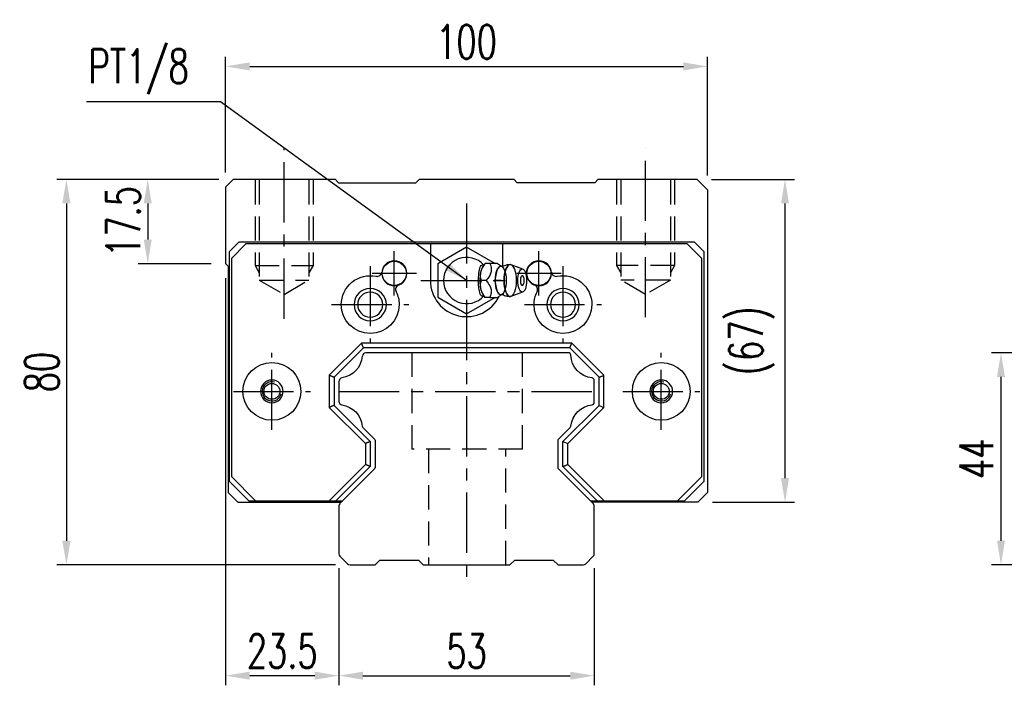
# Model space of a CAD drawing. Header units: millimetres. Extents: x 716 to 1243, y 158 to 642.
# Tile 1 of 3: x 716 to 921, y 163 to 301. Entities that reach past the tile are written whole.
import ezdxf

# ---------------------------------------------------------------- set-up
doc = ezdxf.new("R2010")
doc.units = ezdxf.units.MM
doc.header["$LTSCALE"] = 10
doc.linetypes.add('CENTER', pattern=[2, 1.25, -0.25, 0.25, -0.25])
doc.linetypes.add('DASHED', pattern=[0.75, 0.5, -0.25])
for name, color, linetype in [('2', 7, 'Continuous'), ('4', 7, 'Continuous'), ('CL', 1, 'CENTER'), ('DIM', 4, 'Continuous'), ('HID', 2, 'DASHED'), ('OUT', 3, 'Continuous')]:
    doc.layers.add(name, color=color, linetype=linetype)
doc.styles.add('DIM-7', font='SIMPLEX.shx', dxfattribs={"width": 0.7, "bigfont": 'chineset.shx'})
doc.dimstyles.new('CNS', dxfattribs={"dimtxt": 3.5, "dimasz": 2.5, "dimexe": 1, "dimexo": 1.5, "dimgap": 0.09, "dimtad": 0, "dimdsep": 46, "dimtxsty": 'DIM-7', "dimcen": 0.09, "dimclrd": 1, "dimclre": 1, "dimclrt": 4, "dimadec": 0, "dimazin": 0, "dimtfac": 1, "dimtix": 1, "dimtmove": 2, "dimatfit": 3, "dimfxl": 1, "dimtvp": 0.971429, "dimtolj": 1, "dimarcsym": 0})

# ---------------------------------------------------------------- blocks, each defined once
blk = doc.blocks.new('*D64')
at = {"layer": 'DEFPOINTS', "color": 0}
for p in [(782.7, 190.45), (835.7, 190.45), (835.7, 165.14)]:
    blk.add_point(p, dxfattribs=at)
at = {"layer": 'DIM', "color": 7, "lineweight": -2}
for p, q in [((782.7, 187.45), (782.7, 163.14)), ((835.7, 187.45), (835.7, 163.14)), ((787.7, 165.14), (830.7, 165.14))]:
    blk.add_line(p, q, dxfattribs=at)
at = {"layer": 'DIM', "color": 7}
for points in [[(787.7, 165.97), (787.7, 164.31), (782.7, 165.14)], [(830.7, 165.97), (830.7, 164.31), (835.7, 165.14)]]:
    blk.add_solid(points, dxfattribs=at)
at = {"layer": 'DIM', "color": 7, "insert": (809.2, 170.24), "char_height": 7, "attachment_point": 5, "style": 'DIM-7'}
blk.add_mtext('\\A1;53', dxfattribs=at)
blk = doc.blocks.new('*D65')
at = {"layer": 'DEFPOINTS', "color": 0}
for p in [(759.2, 250.64), (782.7, 190.45), (759.2, 165.14)]:
    blk.add_point(p, dxfattribs=at)
at = {"layer": 'DIM', "color": 7, "lineweight": -2}
for p, q in [((759.2, 247.64), (759.2, 163.14)), ((782.7, 187.45), (782.7, 163.14)), ((777.7, 165.14), (764.2, 165.14))]:
    blk.add_line(p, q, dxfattribs=at)
at = {"layer": 'DIM', "color": 7}
for points in [[(764.2, 165.97), (764.2, 164.31), (759.2, 165.14)], [(777.7, 165.97), (777.7, 164.31), (782.7, 165.14)]]:
    blk.add_solid(points, dxfattribs=at)
at = {"layer": 'DIM', "color": 7, "insert": (770.95, 170.24), "char_height": 7, "attachment_point": 5, "style": 'DIM-7'}
blk.add_mtext('\\A1;23.5', dxfattribs=at)
blk = doc.blocks.new('*D56')
at = {"layer": 'DEFPOINTS', "color": 0}
for p in [(760.81, 268.14), (743.04, 250.64), (759.2, 250.64)]:
    blk.add_point(p, dxfattribs=at)
at = {"layer": 'DIM', "color": 7, "lineweight": -2}
for p, q in [((757.81, 268.14), (741.04, 268.14)), ((743.04, 263.14), (743.04, 255.64)), ((756.2, 250.64), (741.04, 250.64))]:
    blk.add_line(p, q, dxfattribs=at)
at = {"layer": 'DIM', "color": 7}
for points in [[(742.21, 263.14), (743.87, 263.14), (743.04, 268.14)], [(742.21, 255.64), (743.87, 255.64), (743.04, 250.64)]]:
    blk.add_solid(points, dxfattribs=at)
at = {"layer": 'DIM', "color": 7, "insert": (737.94, 259.39), "char_height": 7, "attachment_point": 5, "rotation": 90, "style": 'DIM-7'}
blk.add_mtext('\\A1;17.5', dxfattribs=at)
blk = doc.blocks.new('*D66')
at = {"layer": 'DEFPOINTS', "color": 0}
for p in [(760.81, 268.14), (726.16, 188.14), (785.01, 188.14)]:
    blk.add_point(p, dxfattribs=at)
at = {"layer": 'DIM', "color": 7, "lineweight": -2}
for p, q in [((757.81, 268.14), (724.16, 268.14)), ((726.16, 263.14), (726.16, 193.14)), ((782.01, 188.14), (724.16, 188.14))]:
    blk.add_line(p, q, dxfattribs=at)
at = {"layer": 'DIM', "color": 7}
for points in [[(725.32, 263.14), (726.99, 263.14), (726.16, 268.14)], [(725.32, 193.14), (726.99, 193.14), (726.16, 188.14)]]:
    blk.add_solid(points, dxfattribs=at)
at = {"layer": 'DIM', "color": 7, "insert": (721.06, 228.14), "char_height": 7, "attachment_point": 5, "rotation": 90, "style": 'DIM-7'}
blk.add_mtext('\\A1;80', dxfattribs=at)
blk = doc.blocks.new('*D67')
at = {"layer": 'DEFPOINTS', "color": 0}
for p in [(857, 268.14), (875.28, 268.14), (857.2, 201.14)]:
    blk.add_point(p, dxfattribs=at)
at = {"layer": 'DIM', "color": 7, "lineweight": -2}
for p, q in [((860, 268.14), (877.28, 268.14)), ((875.28, 206.14), (875.28, 263.14)), ((860.2, 201.14), (877.28, 201.14))]:
    blk.add_line(p, q, dxfattribs=at)
at = {"layer": 'DIM', "color": 7}
for points in [[(874.45, 263.14), (876.12, 263.14), (875.28, 268.14)], [(874.45, 206.14), (876.12, 206.14), (875.28, 201.14)]]:
    blk.add_solid(points, dxfattribs=at)
at = {"layer": 'DIM', "color": 7, "insert": (868.35, 234.64), "char_height": 7, "attachment_point": 5, "rotation": 90, "style": 'DIM-7'}
blk.add_mtext('\\A1;(67)', dxfattribs=at)
blk = doc.blocks.new('*D57')
at = {"layer": 'DEFPOINTS', "color": 0}
for p in [(940.86, 232.14), (920.1, 188.14), (940.86, 188.14)]:
    blk.add_point(p, dxfattribs=at)
at = {"layer": 'DIM', "color": 7, "lineweight": -2}
for p, q in [((937.86, 232.14), (918.1, 232.14)), ((920.1, 227.14), (920.1, 193.14)), ((937.86, 188.14), (918.1, 188.14))]:
    blk.add_line(p, q, dxfattribs=at)
at = {"layer": 'DIM', "color": 7}
for points in [[(919.27, 227.14), (920.93, 227.14), (920.1, 232.14)], [(919.27, 193.14), (920.93, 193.14), (920.1, 188.14)]]:
    blk.add_solid(points, dxfattribs=at)
at = {"layer": 'DIM', "color": 7, "insert": (915, 210.14), "char_height": 7, "attachment_point": 5, "rotation": 90, "style": 'DIM-7'}
blk.add_mtext('\\A1;44', dxfattribs=at)
blk = doc.blocks.new('*D76')
at = {"layer": 'DEFPOINTS', "color": 0}
for p in [(859.2, 291.58), (759.2, 266.54), (859.2, 265.94)]:
    blk.add_point(p, dxfattribs=at)
at = {"layer": 'DIM', "color": 7, "lineweight": -2}
for p, q in [((759.2, 269.54), (759.2, 293.58)), ((859.2, 268.94), (859.2, 293.58)), ((764.2, 291.58), (854.2, 291.58))]:
    blk.add_line(p, q, dxfattribs=at)
at = {"layer": 'DIM', "color": 7}
for points in [[(764.2, 292.41), (764.2, 290.74), (759.2, 291.58)], [(854.2, 292.41), (854.2, 290.74), (859.2, 291.58)]]:
    blk.add_solid(points, dxfattribs=at)
at = {"layer": 'DIM', "color": 7, "insert": (809.2, 296.68), "char_height": 7, "attachment_point": 5, "style": 'DIM-7'}
blk.add_mtext('\\A1;100', dxfattribs=at)

msp = doc.modelspace()

# ---------------------------------------------------------------- linework, layer by layer
at = {"layer": '2', "color": 7, "linetype": 'Continuous'}
for p, q in [((809.202, 254.071), (803.202, 250.607)), ((815.202, 250.607), (809.202, 254.071)), ((803.202, 250.607), (803.202, 243.678)), ((813.03, 250.644), (812.722, 250.278)), ((815.643, 250.642), (814.047, 250.642)), ((820.879, 249.519), (818.432, 250.411)), ((803.202, 243.678), (809.202, 240.214)), ((809.202, 240.214), (815.202, 243.678)), ((812.722, 244.007), (813.03, 243.641)), ((818.432, 243.874), (820.879, 244.765))]:
    msp.add_line(p, q, dxfattribs=at)
at = {"layer": '2', "color": 0, "linetype": 'Continuous'}
for p, q in [((830.324, 232.142), (788.317, 232.142)), ((782.702, 226.213), (782.702, 222.071)), ((835.702, 221.85), (835.702, 226.434)), ((787.702, 216.643), (790.056, 214.29)), ((828.349, 214.287), (830.703, 216.641)), ((790.202, 213.936), (790.202, 208.348)), ((828.202, 208.35), (828.202, 213.934)), ((790.056, 207.994), (782.995, 200.933)), ((835.409, 200.936), (828.349, 207.997)), ((782.702, 200.226), (782.702, 190.454)), ((835.702, 190.451), (835.702, 200.229)), ((782.922, 189.924), (784.484, 188.362)), ((785.014, 188.142), (790.204, 188.142)), ((790.204, 188.142), (791.203, 189.141)), ((791.203, 189.142), (799.203, 189.142)), ((799.203, 189.143), (800.203, 188.142)), ((800.203, 188.142), (818.203, 188.142)), ((818.203, 188.142), (819.203, 189.142)), ((819.203, 189.142), (827.203, 189.142)), ((827.203, 189.143), (828.203, 188.143)), ((828.203, 188.142), (833.393, 188.142)), ((833.924, 188.362), (835.483, 189.921))]:
    msp.add_line(p, q, dxfattribs=at)
at = {"layer": '2', "color": 0, "linetype": 'DASHED'}
for p, q in [((797.82, 232.142), (797.82, 212.142)), ((820.82, 212.142), (820.82, 232.142)), ((820.82, 212.142), (797.82, 212.142)), ((801.32, 212.142), (801.32, 188.142)), ((817.32, 188.142), (817.32, 212.142))]:
    msp.add_line(p, q, dxfattribs=at)
at = {"layer": '2', "color": 7, "linetype": 'Continuous'}
for centre, radius, start, end in [((809.202, 247.142), 4.8, 41.84413, 318.15588), ((819.351, 247.142), 1.817, 0, 25.36197), ((819.351, 247.142), 1.817, 334.63803, 0)]:
    msp.add_arc(centre, radius, start, end, dxfattribs=at)
at = {"layer": '2', "color": 0, "linetype": 'Continuous', "extrusion": (0, 0, -1)}
for centre, radius, start, end in [((-782.635, 231.854), 4.95, 184.64882, 261.76029), ((-835.77, 231.854), 4.95, 275.97572, 357.77095), ((-782.635, 216.429), 4.95, 98.23971, 174.02214), ((-835.77, 216.429), 4.95, 5.95157, 84.02428), ((-789.702, 213.936), 0.5, 135, 180), ((-828.702, 213.934), 0.5, 0, 45.00002), ((-789.702, 208.348), 0.5, 180, 224.99999), ((-828.702, 208.35), 0.5, 315, 0)]:
    msp.add_arc(centre, radius, start, end, dxfattribs=at)
at = {"layer": '2', "color": 0, "linetype": 'Continuous'}
for centre, radius, start, end in [((788.317, 231.392), 0.75, 90, 175.35118), ((830.324, 231.642), 0.5, 2.22905, 90), ((783.452, 226.213), 0.75, 98.23971, 180), ((835.202, 226.434), 0.5, 0, 84.02428), ((783.452, 222.071), 0.75, 180, 261.76029), ((835.202, 221.85), 0.5, 275.97572, 0), ((788.056, 216.997), 0.5, 185.97786, 225), ((830.349, 216.995), 0.5, 314.99998, 354.04843), ((783.702, 200.226), 1, 135.00001, 180), ((834.702, 200.229), 1, 0, 45), ((783.452, 190.454), 0.75, 180, 225.00008), ((834.952, 190.451), 0.75, 314.99994, 0), ((785.014, 188.892), 0.75, 225.00008, 270), ((833.393, 188.892), 0.75, 270, 314.99994)]:
    msp.add_arc(centre, radius, start, end, dxfattribs=at)
at = {"layer": '2', "color": 7, "linetype": 'Continuous'}
for centre, major_axis, start_param, end_param in [((813.268, 247.142), (0, 3.445), 0.4270949, 2.7144982), ((816.29, 247.142), (0, 2.962), 0, 3.1415928), ((816.29, 247.142), (0, 2.962), 6.0887993, 6.2831853), ((818.257, 247.142), (0, 3.3), 0, 3.1415926), ((818.257, 247.142), (0, 3.3), 6.1447586, 6.2831853), ((820.752, 247.142), (0, 1), 0, 3.1415928), ((820.752, 247.142), (0, 1), 5.6040129, 6.2831853), ((820.752, 247.142), (0, 1), 3.1415926, 3.8208643), ((816.29, 247.142), (0, 2.962), 3.1415926, 3.3370582), ((818.257, 247.142), (0, 3.3), 3.1415927, 3.2801171)]:
    msp.add_ellipse(centre, major_axis=major_axis, ratio=0.382683, start_param=start_param, end_param=end_param, dxfattribs=at)
for centre, major_axis in [((816.29, 247.142), (0, 2.962)), ((818.257, 247.142), (0, 3.3)), ((820.752, 247.142), (0, 2.4))]:
    msp.add_ellipse(centre, major_axis=major_axis, ratio=0.382683, dxfattribs=at)
for points, knots in [([(812.769, 243.954), (812.725, 243.92), (812.679, 243.896), (812.542, 243.856), (812.448, 243.87), (812.274, 243.981), (812.191, 244.076), (812.047, 244.326), (811.983, 244.482), (811.874, 244.843), (811.83, 245.052), (811.737, 245.648), (811.709, 246.059), (811.676, 247.059), (811.679, 247.664), (811.736, 248.559), (811.768, 248.867), (811.861, 249.385), (811.917, 249.608), (812.056, 249.983), (812.14, 250.14), (812.312, 250.338), (812.399, 250.394), (812.572, 250.426), (812.659, 250.405), (812.751, 250.344), (812.76, 250.338), (812.769, 250.331)], [0, 0, 0, 0, 0.0360275, 0.0360275, 0.1070265, 0.1070265, 0.1753847, 0.1753847, 0.2415106, 0.2415106, 0.3113086, 0.3113086, 0.4329125, 0.4329125, 0.6100429, 0.6100429, 0.7029399, 0.7029399, 0.7803107, 0.7803107, 0.858407, 0.858407, 0.9263707, 0.9263707, 0.9927712, 0.9927712, 1, 1, 1, 1]), ([(812.273, 247.143), (812.102, 247.69), (812.024, 248.275), (812.291, 249.497), (812.631, 250.092), (813.046, 250.642)], [0, 0, 0, 0, 0.5, 0.5, 1, 1, 1, 1]), ([(814.047, 250.642), (814.166, 250.296), (814.277, 249.942), (814.335, 249.313), (814.317, 249.045), (814.171, 248.517), (814.044, 248.255), (813.71, 247.708), (813.494, 247.423), (813.274, 247.143)], [0, 0, 0, 0, 0.316279, 0.316279, 0.5305075, 0.5305075, 0.7443494, 0.7443494, 1, 1, 1, 1]), ([(816.534, 250.046), (816.359, 250.132), (816.03, 250.318), (815.728, 250.554), (815.628, 250.657), (815.627, 250.658)], [0, 0, 0, 0, 0.4665667, 0.9926759, 1, 1, 1, 1]), ([(816.678, 250.041), (816.679, 250.041), (816.678, 250.04), (816.543, 250.031), (816.529, 250.04), (816.525, 250.044)], [0, 0, 0, 0, 0.2139158, 0.7161953, 1, 1, 1, 1]), ([(818.258, 250.421), (818.093, 250.431), (817.694, 250.42), (817.152, 250.275), (816.808, 250.102), (816.68, 250.024)], [0, 0, 0, 0, 0.2958099, 0.7301371, 1, 1, 1, 1]), ([(813.046, 243.643), (812.633, 244.19), (812.297, 244.775), (812.024, 245.997), (812.101, 246.592), (812.273, 247.142)], [0, 0, 0, 0, 0.5, 0.5, 1, 1, 1, 1]), ([(813.274, 247.142), (813.545, 246.796), (813.813, 246.442), (814.149, 245.813), (814.25, 245.545), (814.337, 245.017), (814.326, 244.755), (814.234, 244.208), (814.143, 243.923), (814.047, 243.643)], [0, 0, 0, 0, 0.316279, 0.316279, 0.5305075, 0.5305075, 0.7443494, 0.7443494, 1, 1, 1, 1]), ([(814.047, 243.642), (814.602, 243.642), (815.163, 243.642), (815.62, 243.642), (815.658, 243.642), (815.644, 243.642)], [0, 0, 0, 0, 0.6004936, 0.6004936, 1, 1, 1, 1]), ([(815.646, 243.639), (815.664, 243.657), (815.803, 243.795), (816.106, 244.024), (816.422, 244.182), (816.534, 244.232)], [0, 0, 0, 0, 0.0950335, 0.7034174, 1, 1, 1, 1]), ([(816.52, 244.238), (816.536, 244.247), (816.567, 244.267), (816.703, 244.228), (816.69, 244.239), (816.688, 244.241)], [0, 0, 0, 0, 0.3884838, 0.9316371, 1, 1, 1, 1]), ([(816.685, 244.26), (816.816, 244.18), (817.161, 244.006), (817.701, 243.866), (818.096, 243.852), (818.258, 243.86)], [0, 0, 0, 0, 0.2760067, 0.7089354, 1, 1, 1, 1])]:
    msp.add_open_spline(points, degree=3, knots=knots, dxfattribs=at)
for points, degree in [([(813.046, 250.642), (813.035, 250.642), (813.029, 250.642), (813.029, 250.642)], 3), ([(814.047, 250.642), (813.046, 250.642)], 1), ([(813.274, 247.142), (812.273, 247.142)], 1), ([(814.047, 243.642), (813.046, 243.642)], 1)]:
    msp.add_open_spline(points, degree=degree, dxfattribs=at)
at = {"layer": '4', "color": 7, "linetype": 'DASHED'}
msp.add_open_spline([(816.367, 247.142), (815.366, 247.143)], degree=1, dxfattribs=at)
at = {"layer": 'CL', "color": 0}
for p, q in [((771.336, 239.211), (771.336, 274.555)), ((846.336, 239.511), (846.336, 274.555)), ((782.702, 224.142), (835.702, 224.142))]:
    msp.add_line(p, q, dxfattribs=at)
at = {"layer": 'CL', "color": 7}
for p, q in [((809.202, 263.142), (809.202, 183.142)), ((794.202, 244.042), (794.202, 253.242)), ((824.202, 244.042), (824.202, 253.242)), ((789.202, 250.142), (789.202, 234.142)), ((829.202, 250.142), (829.202, 234.142)), ((789.602, 248.642), (798.802, 248.642)), ((819.602, 248.642), (828.802, 248.642)), ((799.702, 247.142), (818.702, 247.142)), ((781.202, 242.142), (797.202, 242.142)), ((821.202, 242.142), (837.202, 242.142)), ((768.802, 216.142), (768.802, 232.142)), ((849.602, 216.142), (849.602, 232.142)), ((760.802, 224.142), (776.802, 224.142)), ((841.602, 224.142), (857.602, 224.142))]:
    msp.add_line(p, q, dxfattribs=at)
at = {"layer": 'HID', "color": 0}
for p, q in [((765.336, 267.943), (765.336, 250.243)), ((766.186, 267.943), (766.186, 247.243)), ((776.486, 267.943), (776.486, 247.243)), ((777.336, 267.943), (777.336, 250.243)), ((840.336, 267.943), (840.336, 250.243)), ((841.186, 267.943), (841.186, 247.243)), ((851.486, 267.943), (851.486, 247.243)), ((852.336, 267.943), (852.336, 250.243)), ((765.336, 250.243), (777.336, 250.243)), ((765.336, 250.243), (766.186, 248.771)), ((777.337, 250.242), (776.487, 248.77)), ((840.334, 250.242), (841.184, 248.77)), ((852.336, 250.243), (840.336, 250.243)), ((852.335, 250.243), (851.485, 248.771)), ((766.186, 247.243), (776.486, 247.243)), ((766.186, 247.243), (771.336, 244.27)), ((771.336, 244.27), (776.486, 247.243)), ((851.486, 247.243), (841.186, 247.243)), ((846.336, 244.27), (841.186, 247.243)), ((851.486, 247.243), (846.336, 244.27))]:
    msp.add_line(p, q, dxfattribs=at)
at = {"layer": 'HID', "color": 7}
for p, q in [((780.702, 227.471), (780.702, 227.472)), ((837.702, 227.47), (837.702, 227.47)), ((788.202, 213.312), (788.202, 213.313))]:
    msp.add_line(p, q, dxfattribs=at)
at = {"layer": 'OUT', "color": 0, "linetype": 'Continuous'}
for p, q in [((760.805, 268.142), (759.202, 266.54)), ((760.805, 268.142), (781.904, 268.142)), ((782.604, 267.442), (781.904, 268.142)), ((798.704, 267.442), (799.404, 268.142)), ((799.404, 268.142), (819.003, 268.142)), ((819.703, 267.442), (819.003, 268.142)), ((835.8, 267.442), (836.5, 268.142)), ((836.5, 268.142), (857.002, 268.142)), ((857.002, 268.142), (859.202, 265.942)), ((759.202, 266.54), (759.202, 250.642)), ((782.604, 267.442), (798.704, 267.442)), ((835.8, 267.442), (819.7, 267.442)), ((859.202, 265.942), (859.202, 203.142)), ((759.202, 250.642), (759.702, 250.142)), ((759.702, 250.142), (759.702, 203.142)), ((761.702, 201.142), (759.702, 203.142)), ((857.202, 201.142), (859.202, 203.142)), ((761.702, 201.142), (783.204, 201.142)), ((857.202, 201.142), (835.203, 201.142))]:
    msp.add_line(p, q, dxfattribs=at)
at = {"layer": 'OUT', "color": 7}
for p, q in [((760.002, 253.143), (762.002, 255.142)), ((763.402, 254.742), (760.402, 251.742)), ((762.002, 255.142), (856.403, 255.142)), ((855.002, 254.742), (763.402, 254.742)), ((801.702, 254.742), (801.702, 247.142)), ((816.702, 250.038), (816.702, 254.742)), ((858.002, 251.742), (855.002, 254.742)), ((856.403, 255.142), (858.402, 253.143)), ((760.002, 205.442), (760.002, 253.143)), ((760.402, 251.742), (760.402, 206.442)), ((858.002, 206.442), (858.002, 251.742)), ((858.402, 253.143), (858.402, 205.442)), ((787.373, 234.142), (780.702, 227.471)), ((787.788, 233.142), (781.702, 227.057)), ((831.03, 234.142), (787.373, 234.142)), ((787.788, 233.142), (787.373, 234.142)), ((830.615, 233.142), (787.788, 233.142)), ((836.702, 227.055), (830.615, 233.142)), ((837.702, 227.47), (831.03, 234.142)), ((780.702, 227.471), (780.702, 220.812)), ((781.702, 227.057), (781.702, 221.227)), ((836.702, 221.228), (836.702, 227.055)), ((837.702, 220.814), (837.702, 227.47)), ((780.702, 220.812), (788.202, 213.312)), ((781.702, 221.227), (789.202, 213.727)), ((829.202, 213.728), (836.702, 221.228)), ((830.202, 213.314), (837.702, 220.814)), ((836.702, 221.228), (837.702, 220.814)), ((788.202, 213.312), (788.202, 208.97)), ((789.202, 213.727), (789.202, 208.555)), ((829.202, 208.555), (829.202, 213.728)), ((829.202, 213.728), (830.202, 213.314)), ((830.202, 208.97), (830.202, 213.314)), ((788.202, 208.97), (780.675, 201.442)), ((789.202, 208.555), (782.089, 201.442)), ((836.315, 201.442), (829.202, 208.555)), ((837.73, 201.442), (830.202, 208.97)), ((760.402, 206.442), (765.402, 201.442)), ((853.002, 201.442), (858.002, 206.442)), ((760.002, 205.442), (764.002, 201.442)), ((854.402, 201.442), (858.402, 205.442)), ((764.002, 201.442), (765.402, 201.442)), ((765.402, 201.442), (783.504, 201.442)), ((834.903, 201.442), (853.002, 201.442)), ((853.002, 201.442), (854.402, 201.442))]:
    msp.add_line(p, q, dxfattribs=at)
for centre, radius in [((794.202, 248.632), 2.5), ((824.202, 248.632), 2.5), ((768.802, 224.142), 1.65), ((849.602, 224.142), 1.65)]:
    msp.add_circle(centre, radius, dxfattribs=at)
at = {"layer": 'OUT', "color": 7, "extrusion": (0, 0, -1)}
for centre in [(-789.202, 242.142), (-829.202, 242.142)]:
    msp.add_circle(centre, 2.6, dxfattribs=at)
at = {"layer": 'OUT', "color": 7}
for centre, radius, start, end in [((794.202, 248.642), 2.6, 0, 180), ((824.202, 248.642), 2.6, 0, 180), ((790.62, 248.997), 1, 258.31645, 354.34133), ((794.202, 248.642), 2.6, 180, 0), ((824.202, 248.642), 2.6, 180, 0), ((827.785, 248.997), 1, 185.65867, 281.68355), ((789.202, 242.142), 3.35, 0, 180), ((795.464, 245.271), 1, 110.52149, 206.54637), ((809.202, 247.142), 7.5, 180, 334.50068), ((822.94, 245.271), 1, 333.45363, 69.47851), ((829.202, 242.142), 3.35, 0, 180), ((789.202, 242.142), 3.35, 180, 0), ((829.202, 242.142), 3.35, 180, 0), ((768.802, 224.142), 2.35, 0, 180), ((768.802, 224.142), 2, 75, 345), ((849.602, 224.142), 2.35, 0, 180), ((849.602, 224.142), 2, 75, 345), ((768.802, 224.142), 2.35, 180, 0), ((849.602, 224.142), 2.35, 180, 0)]:
    msp.add_arc(centre, radius, start, end, dxfattribs=at)
at = {"layer": 'OUT', "color": 7, "extrusion": (0, 0, -1)}
for centre, start, end in [((-789.202, 242.142), 0, 101.68355), ((-829.202, 242.142), 78.31645, 180), ((-789.202, 242.142), 153.45363, 180), ((-829.202, 242.142), 0, 26.54637), ((-789.202, 242.142), 180, 0), ((-829.202, 242.142), 180, 0), ((-768.802, 224.142), 0, 180), ((-849.602, 224.142), 0, 180), ((-768.802, 224.142), 180, 0), ((-849.602, 224.142), 180, 0)]:
    msp.add_arc(centre, 6, start, end, dxfattribs=at)
at = {"layer": 'OUT', "color": 7}
for points in [[(830.615, 233.142), (831.03, 234.142)], [(781.702, 227.057), (780.702, 227.471)], [(836.702, 227.055), (837.702, 227.47)], [(781.702, 221.227), (780.702, 220.813)], [(789.202, 213.727), (788.202, 213.313)], [(789.202, 208.555), (788.202, 208.97)], [(829.202, 208.555), (830.202, 208.97)]]:
    msp.add_open_spline(points, degree=1, dxfattribs=at)

# ---------------------------------------------------------------- texts
at = {"layer": 'DIM', "color": 0, "insert": (751.555, 285.795), "char_height": 7, "attachment_point": 9, "style": 'DIM-7'}
msp.add_mtext('\\A1;PT1/8', dxfattribs=at)

# ---------------------------------------------------------------- dimensions: what is measured, and where the dimension line sits
at = {"layer": 'DIM', "color": 0}
for base, p1, p2, picture, middle in [((859.202, 291.578), (759.202, 266.54), (859.202, 265.942), '*D76', (809.202, 296.678)), ((759.202, 165.14), (782.702, 190.454), (759.202, 250.642), '*D65', (770.952, 170.24)), ((835.702, 165.14), (782.702, 190.454), (835.702, 190.454), '*D64', (809.202, 170.24))]:
    dim = msp.add_linear_dim(base=base, p1=p1, p2=p2, dimstyle='CNS', override={"dimscale": 2, "dimgap": 0.8, "dimtad": 1, "dimclrd": 7, "dimclre": 7, "dimclrt": 7, "dimadec": 2, "dimazin": 2, "dimtmove": 1}, dxfattribs=at)
    dim.commit()
    dim.dimension.update_dxf_attribs({"geometry": picture, "text_midpoint": middle})
for base, p1, p2, picture, middle in [((726.158, 188.142), (760.805, 268.142), (785.014, 188.142), '*D66', (721.058, 228.142)), ((743.042, 250.642), (760.805, 268.142), (759.202, 250.642), '*D56', (737.942, 259.392)), ((920.099, 188.142), (940.858, 232.142), (940.858, 188.142), '*D57', (914.999, 210.142))]:
    dim = msp.add_linear_dim(base=base, p1=p1, p2=p2, angle=90, dimstyle='CNS', override={"dimscale": 2, "dimgap": 0.8, "dimtad": 1, "dimclrd": 7, "dimclre": 7, "dimclrt": 7, "dimadec": 2, "dimazin": 2, "dimtmove": 1}, dxfattribs=at)
    dim.commit()
    dim.dimension.update_dxf_attribs({"geometry": picture, "text_midpoint": middle})
dim = msp.add_linear_dim(base=(875.285, 268.142), p1=(857.202, 201.142), p2=(857.002, 268.142), angle=90, text='(<>)', dimstyle='CNS', override={"dimscale": 2, "dimgap": 0.8, "dimtad": 1, "dimclrd": 7, "dimclre": 7, "dimclrt": 7, "dimadec": 2, "dimazin": 2, "dimtmove": 1}, dxfattribs=at)
dim.commit()
dim.dimension.update_dxf_attribs({"geometry": '*D67', "text_midpoint": (868.352, 234.642)})

# ---------------------------------------------------------------- leaders
at = {"layer": 'DIM', "color": 0, "annotation_type": 0, "has_hookline": 1, "hookline_direction": 1, "text_width": 21.233}
msp.add_leader([(809.202, 247.142), (758.155, 284.195), (753.155, 284.195)], dimstyle='CNS', override={"dimscale": 2, "dimgap": 0.8, "dimtad": 1, "dimclrd": 7, "dimclre": 4, "dimadec": 2, "dimazin": 2, "dimtmove": 1}, dxfattribs=at)

doc.saveas('drawing.dxf')
